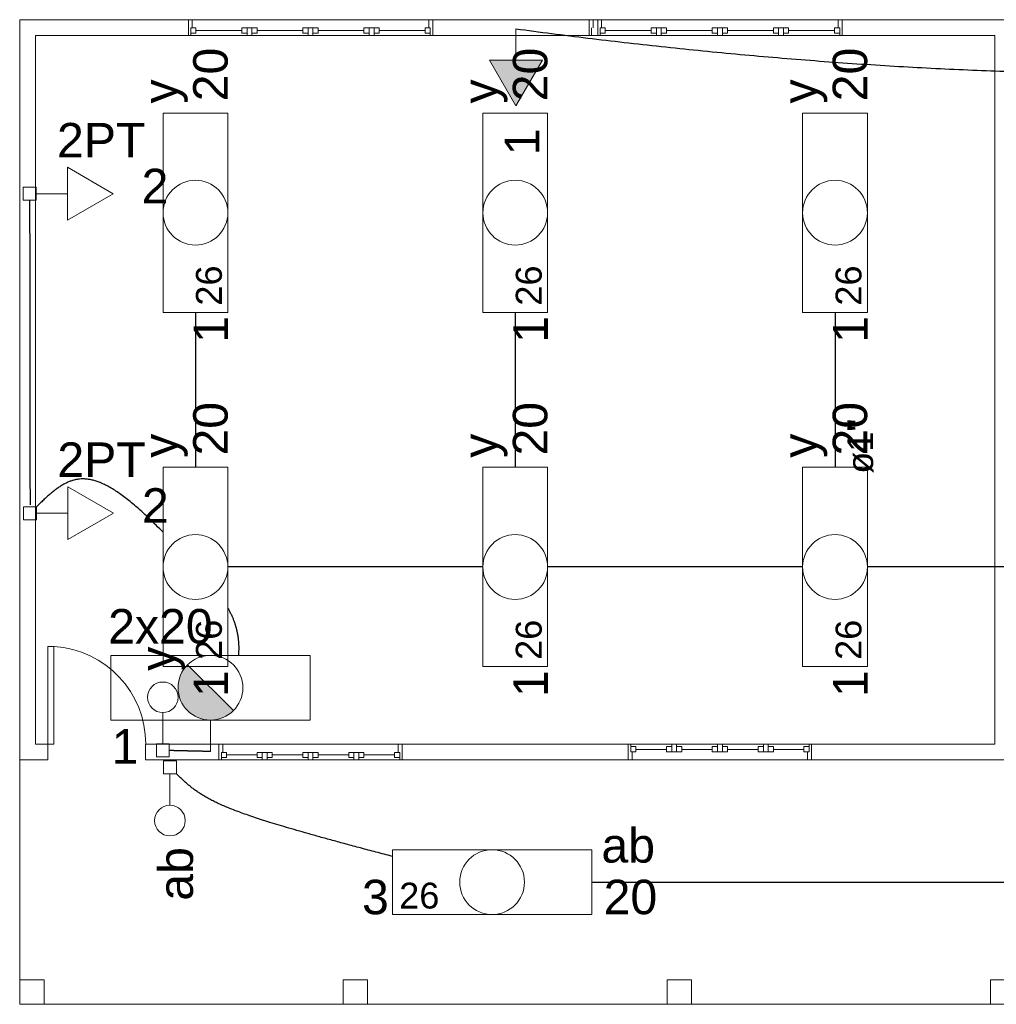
# Model space of a CAD drawing. Header units: metres. Extents: x -81 to 1042, y -541 to 334.
# Tile 84 of 130: x 771 to 779, y 218 to 226. Entities that reach past the tile are written whole.
import ezdxf

# ---------------------------------------------------------------- set-up
doc = ezdxf.new("R2010")
doc.units = ezdxf.units.M
for name, color, linetype, lineweight in [('Arquitetura ', 134, 'Continuous', 5), ('EL-Condutos', 4, 'Continuous', 30), ('EL-Textos condutos', 7, 'Continuous', 20), ('EL-Textos pontos', 5, 'Continuous', 20), ('P-SIMBOL', 5, 'Continuous', 20)]:
    doc.layers.add(name, color=color, linetype=linetype, lineweight=lineweight)
doc.styles.add('Arial', font='arial.ttf', dxfattribs={"height": 0.025})

msp = doc.modelspace()

# ---------------------------------------------------------------- hatches: boundary and pattern name
at = {"layer": 'P-SIMBOL', "linetype": 'Continuous'}
for points in [[(775.0401, 225.4633), (775.2566, 225.0883), (775.4731, 225.4633)], [(772.5699, 220.5122), (772.5507, 220.4885), (772.5421, 220.4803), (772.5358, 220.4692), (772.5228, 220.4458), (772.5176, 220.4368), (772.5142, 220.4301), (772.512, 220.4227), (772.5094, 220.4149), (772.5046, 220.3997), (772.5027, 220.3922), (772.4994, 220.3811), (772.4968, 220.3677), (772.4957, 220.3532), (772.4942, 220.3432), (772.4927, 220.3331), (772.4931, 220.3213), (772.4942, 220.3053), (772.4953, 220.2988), (772.4964, 220.2865), (772.4975, 220.2794), (772.4986, 220.2746), (772.5001, 220.2668), (772.5016, 220.2612), (772.5042, 220.2549), (772.5064, 220.249), (772.5079, 220.2423), (772.5102, 220.2378), (772.5094, 220.2352), (772.5116, 220.2282), (772.5139, 220.2207), (772.5157, 220.2174), (772.5169, 220.2129), (772.5202, 220.2081), (772.5217, 220.2051), (772.5243, 220.1999), (772.5287, 220.1945), (772.5332, 220.186), (772.5365, 220.1811), (772.5388, 220.1771), (772.5425, 220.1715), (772.5444, 220.167), (772.5488, 220.1633), (772.5525, 220.1585), (772.5574, 220.1533), (772.5637, 220.1469), (772.5693, 220.1403), (772.573, 220.1369), (772.5771, 220.1317), (772.5849, 220.1246), (772.5908, 220.1217), (772.5964, 220.1165), (772.602, 220.1135), (772.6049, 220.1113), (772.6124, 220.1064), (772.6165, 220.102), (772.6261, 220.0971), (772.6306, 220.0938), (772.6365, 220.0912), (772.641, 220.0886), (772.644, 220.0871), (772.648, 220.086), (772.6506, 220.0834), (772.6633, 220.0797), (772.6696, 220.0767), (772.6737, 220.0745), (772.677, 220.0737), (772.6793, 220.0719), (772.6841, 220.0719), (772.6867, 220.0708), (772.69, 220.0708), (772.6952, 220.0696), (772.7023, 220.0678), (772.7094, 220.0667), (772.7142, 220.0656), (772.7201, 220.0637), (772.7572, 220.0599)], [(772.9446, 220.1375), (772.5699, 220.5122), (772.7572, 220.0599)], [(772.9446, 220.1375), (772.935, 220.1288), (772.9269, 220.1217), (772.9152, 220.1133), (772.902, 220.1046), (772.897, 220.1002), (772.8923, 220.0972), (772.8879, 220.0945), (772.8819, 220.0921), (772.865, 220.0844), (772.858, 220.0817), (772.8439, 220.075), (772.8331, 220.0713), (772.8237, 220.0703), (772.8059, 220.0659), (772.7981, 220.0642), (772.79, 220.0629), (772.7572, 220.0599)]]:
    msp.add_hatch(color=256, dxfattribs=at).paths.add_polyline_path(points)

# ---------------------------------------------------------------- linework, layer by layer
at = {"layer": 'Arquitetura ', "color": 7}
for p, q in [((771.1963, 225.7936), (771.1963, 219.7336)), ((772.5763, 225.7936), (771.1963, 225.7936)), ((772.5763, 225.6636), (772.5763, 225.7936)), ((772.6083, 225.7936), (772.5763, 225.7936)), ((772.6083, 225.7256), (772.6083, 225.7936)), ((774.5433, 225.7936), (774.5763, 225.7936)), ((774.5433, 225.7936), (774.5433, 225.7256)), ((775.9263, 225.7936), (774.5763, 225.7936)), ((774.5763, 225.7936), (774.5763, 225.6636)), ((775.8563, 225.6636), (775.8563, 225.7936)), ((775.8883, 225.7936), (775.8563, 225.7936)), ((775.8883, 225.7256), (775.8883, 225.7936)), ((775.9263, 225.6636), (775.9263, 225.7936)), ((775.9583, 225.7936), (775.9263, 225.7936)), ((775.9583, 225.7256), (775.9583, 225.7936)), ((777.8933, 225.7936), (777.9263, 225.7936)), ((777.8933, 225.7936), (777.8933, 225.7256)), ((780.5563, 225.7936), (777.9263, 225.7936)), ((777.9263, 225.7936), (777.9263, 225.6636)), ((772.5963, 225.7256), (772.6383, 225.7256)), ((772.5963, 225.6836), (772.5963, 225.7256)), ((772.5963, 225.7256), (772.5963, 225.6636)), ((772.5963, 225.6836), (772.6383, 225.6836)), ((772.6383, 225.6836), (772.6383, 225.7256)), ((773.0133, 225.7056), (772.6383, 225.7056)), ((773.0133, 225.7256), (773.0133, 225.6836)), ((773.0133, 225.7256), (773.1383, 225.7256)), ((773.0133, 225.6836), (773.0563, 225.6836)), ((773.0563, 225.7256), (773.0563, 225.6636)), ((773.0963, 225.6636), (773.0963, 225.7256)), ((773.1383, 225.6836), (773.0963, 225.6836)), ((773.1383, 225.7256), (773.1383, 225.6836)), ((773.5133, 225.7056), (773.1383, 225.7056)), ((773.5133, 225.7256), (773.6383, 225.7256)), ((773.5133, 225.6836), (773.5133, 225.7256)), ((773.5563, 225.6836), (773.5133, 225.6836)), ((773.5563, 225.6636), (773.5563, 225.7256)), ((773.5963, 225.7256), (773.5963, 225.6636)), ((773.6383, 225.6836), (773.5963, 225.6836)), ((773.6383, 225.7256), (773.6383, 225.6836)), ((774.0133, 225.7056), (773.6383, 225.7056)), ((774.0133, 225.7256), (774.0563, 225.7256)), ((774.0133, 225.6836), (774.0133, 225.7256)), ((774.0133, 225.6836), (774.0563, 225.6836)), ((774.0563, 225.6836), (774.0563, 225.7256)), ((774.0563, 225.6636), (774.0563, 225.7256)), ((774.0963, 225.7256), (774.0563, 225.7256)), ((774.0963, 225.6836), (774.0963, 225.7256)), ((774.1383, 225.7256), (774.0963, 225.7256)), ((774.0963, 225.6636), (774.0963, 225.7256)), ((774.1383, 225.6836), (774.0963, 225.6836)), ((774.1383, 225.6836), (774.1383, 225.7256)), ((774.5133, 225.7056), (774.1383, 225.7056)), ((774.5133, 225.6836), (774.5133, 225.7256)), ((774.5563, 225.7256), (774.5133, 225.7256)), ((774.5563, 225.6836), (774.5133, 225.6836)), ((774.5563, 225.7256), (774.5433, 225.7256)), ((774.5563, 225.6836), (774.5563, 225.7256)), ((774.5563, 225.7256), (774.5563, 225.6636)), ((775.8763, 225.6836), (775.8763, 225.7256)), ((775.8763, 225.7256), (775.8763, 225.6636)), ((775.9463, 225.7256), (775.9883, 225.7256)), ((775.9463, 225.6836), (775.9463, 225.7256)), ((775.9463, 225.7256), (775.9463, 225.6636)), ((775.9463, 225.6836), (775.9883, 225.6836)), ((775.9883, 225.6836), (775.9883, 225.7256)), ((776.3633, 225.7056), (775.9883, 225.7056)), ((776.3633, 225.7256), (776.3633, 225.6836)), ((776.3633, 225.7256), (776.4883, 225.7256)), ((776.3633, 225.6836), (776.4063, 225.6836)), ((776.4063, 225.7256), (776.4063, 225.6636)), ((776.4463, 225.6636), (776.4463, 225.7256)), ((776.4883, 225.6836), (776.4463, 225.6836)), ((776.4883, 225.7256), (776.4883, 225.6836)), ((776.8633, 225.7056), (776.4883, 225.7056)), ((776.8633, 225.7256), (776.9883, 225.7256)), ((776.8633, 225.6836), (776.8633, 225.7256)), ((776.9063, 225.6836), (776.8633, 225.6836)), ((776.9063, 225.6636), (776.9063, 225.7256)), ((776.9463, 225.7256), (776.9463, 225.6636)), ((776.9883, 225.6836), (776.9463, 225.6836)), ((776.9883, 225.7256), (776.9883, 225.6836)), ((777.3633, 225.7056), (776.9883, 225.7056)), ((777.3633, 225.7256), (777.4063, 225.7256)), ((777.3633, 225.6836), (777.3633, 225.7256)), ((777.3633, 225.6836), (777.4063, 225.6836)), ((777.4063, 225.6836), (777.4063, 225.7256)), ((777.4063, 225.6636), (777.4063, 225.7256)), ((777.4463, 225.7256), (777.4063, 225.7256)), ((777.4463, 225.6836), (777.4463, 225.7256)), ((777.4883, 225.7256), (777.4463, 225.7256)), ((777.4463, 225.6636), (777.4463, 225.7256)), ((777.4883, 225.6836), (777.4463, 225.6836)), ((777.4883, 225.6836), (777.4883, 225.7256)), ((777.8633, 225.7056), (777.4883, 225.7056)), ((777.8633, 225.6836), (777.8633, 225.7256)), ((777.9063, 225.7256), (777.8633, 225.7256)), ((777.9063, 225.6836), (777.8633, 225.6836)), ((777.9063, 225.7256), (777.8933, 225.7256)), ((777.9063, 225.6836), (777.9063, 225.7256)), ((777.9063, 225.7256), (777.9063, 225.6636)), ((771.3263, 219.8636), (771.3263, 225.6636)), ((771.3263, 225.6636), (772.5763, 225.6636)), ((772.5763, 225.6636), (772.5963, 225.6636)), ((773.0563, 225.6636), (773.0963, 225.6636)), ((773.5963, 225.6636), (773.5563, 225.6636)), ((774.0963, 225.6636), (774.0563, 225.6636)), ((774.5763, 225.6636), (774.5563, 225.6636)), ((774.5763, 225.6636), (775.9263, 225.6636)), ((775.8563, 225.6636), (775.8763, 225.6636)), ((775.9263, 225.6636), (775.9463, 225.6636)), ((776.4063, 225.6636), (776.4463, 225.6636)), ((776.9463, 225.6636), (776.9063, 225.6636)), ((777.4463, 225.6636), (777.4063, 225.6636)), ((777.9263, 225.6636), (777.9063, 225.6636)), ((777.9263, 225.6636), (779.1763, 225.6636)), ((779.1763, 225.6636), (779.1763, 219.8636)), ((771.4263, 220.6636), (771.4763, 220.6636)), ((771.4263, 219.8636), (771.4263, 220.6636)), ((771.4763, 219.8636), (771.4763, 220.6636)), ((771.4263, 219.8636), (771.3263, 219.8636)), ((771.4263, 219.7336), (771.4263, 219.8636)), ((771.4263, 219.8636), (771.4763, 219.8636)), ((772.8263, 219.8636), (772.2263, 219.8636)), ((772.2263, 219.8636), (772.2263, 219.7336)), ((772.8263, 219.7336), (772.8263, 219.8636)), ((772.8583, 219.8636), (772.8263, 219.8636)), ((772.8583, 219.7956), (772.8583, 219.8636)), ((774.2933, 219.8636), (774.3263, 219.8636)), ((774.2933, 219.8636), (774.2933, 219.7956)), ((776.1763, 219.8636), (774.3263, 219.8636)), ((774.3263, 219.8636), (774.3263, 219.7336)), ((776.1763, 219.7336), (776.1763, 219.8636)), ((776.1763, 219.8636), (776.1963, 219.8636)), ((776.1963, 219.8006), (776.1963, 219.8636)), ((776.1963, 219.8436), (776.1963, 219.8006)), ((776.1963, 219.8436), (776.2383, 219.8436)), ((776.1963, 219.8006), (776.2383, 219.8006)), ((776.1963, 219.8006), (776.2083, 219.8006)), ((776.2083, 219.7336), (776.2083, 219.8006)), ((776.2383, 219.8436), (776.2383, 219.8006)), ((776.2383, 219.8206), (776.4883, 219.8206)), ((776.4883, 219.8436), (776.4883, 219.8006)), ((776.4883, 219.8436), (776.5313, 219.8436)), ((776.4883, 219.8006), (776.5313, 219.8006)), ((776.5313, 219.8636), (776.5313, 219.8006)), ((776.5313, 219.8636), (776.5713, 219.8636)), ((776.5313, 219.8436), (776.5313, 219.8006)), ((776.5313, 219.8006), (776.5713, 219.8006)), ((776.5713, 219.8636), (776.5713, 219.8006)), ((776.5713, 219.8436), (776.5713, 219.8006)), ((776.6133, 219.8436), (776.5713, 219.8436)), ((776.6133, 219.8006), (776.5713, 219.8006)), ((776.6133, 219.8436), (776.6133, 219.8006)), ((776.6133, 219.8206), (776.8633, 219.8206)), ((776.8633, 219.8436), (776.9063, 219.8436)), ((776.8633, 219.8006), (776.8633, 219.8436)), ((776.9883, 219.8006), (776.8633, 219.8006)), ((776.9063, 219.8636), (776.9463, 219.8636)), ((776.9063, 219.8006), (776.9063, 219.8636)), ((776.9463, 219.8636), (776.9463, 219.8006)), ((776.9463, 219.8436), (776.9883, 219.8436)), ((776.9883, 219.8436), (776.9883, 219.8006)), ((776.9883, 219.8206), (777.2383, 219.8206)), ((777.2383, 219.8436), (777.2813, 219.8436)), ((777.2383, 219.8006), (777.2383, 219.8436)), ((777.3633, 219.8006), (777.2383, 219.8006)), ((777.2813, 219.8636), (777.2813, 219.8006)), ((777.3213, 219.8636), (777.2813, 219.8636)), ((777.3213, 219.8006), (777.3213, 219.8636)), ((777.3633, 219.8436), (777.3213, 219.8436)), ((777.3633, 219.8006), (777.3633, 219.8436)), ((777.3633, 219.8206), (777.6133, 219.8206)), ((777.6133, 219.8436), (777.6133, 219.8006)), ((777.6563, 219.8436), (777.6133, 219.8436)), ((777.6563, 219.8006), (777.6133, 219.8006)), ((777.6433, 219.8006), (777.6433, 219.7336)), ((777.6563, 219.8006), (777.6563, 219.8636)), ((777.6763, 219.8636), (777.6563, 219.8636)), ((777.6563, 219.8436), (777.6563, 219.8006)), ((779.1763, 219.8636), (777.6763, 219.8636)), ((777.6763, 219.8636), (777.6763, 219.7336)), ((771.1963, 219.7336), (771.4263, 219.7336)), ((772.2263, 219.7336), (772.8263, 219.7336)), ((772.8263, 219.7336), (772.8463, 219.7336)), ((772.8463, 219.7956), (772.8883, 219.7956)), ((772.8463, 219.7536), (772.8463, 219.7956)), ((772.8463, 219.7956), (772.8463, 219.7336)), ((772.8463, 219.7536), (772.8883, 219.7536)), ((772.8883, 219.7536), (772.8883, 219.7956)), ((773.1383, 219.7756), (772.8883, 219.7756)), ((773.1383, 219.7956), (773.1383, 219.7536)), ((773.1383, 219.7956), (773.2633, 219.7956)), ((773.1383, 219.7536), (773.1813, 219.7536)), ((773.1813, 219.7956), (773.1813, 219.7336)), ((773.1813, 219.7336), (773.2213, 219.7336)), ((773.2213, 219.7336), (773.2213, 219.7956)), ((773.2633, 219.7536), (773.2213, 219.7536)), ((773.2633, 219.7956), (773.2633, 219.7536)), ((773.5133, 219.7756), (773.2633, 219.7756)), ((773.5133, 219.7956), (773.6383, 219.7956)), ((773.5133, 219.7536), (773.5133, 219.7956)), ((773.5563, 219.7536), (773.5133, 219.7536)), ((773.5563, 219.7336), (773.5563, 219.7956)), ((773.5963, 219.7336), (773.5563, 219.7336)), ((773.5963, 219.7956), (773.5963, 219.7336)), ((773.6383, 219.7536), (773.5963, 219.7536)), ((773.6383, 219.7956), (773.6383, 219.7536)), ((773.8883, 219.7756), (773.6383, 219.7756)), ((773.8883, 219.7956), (773.9313, 219.7956)), ((773.8883, 219.7536), (773.8883, 219.7956)), ((773.8883, 219.7536), (773.9313, 219.7536)), ((773.9313, 219.7536), (773.9313, 219.7956)), ((773.9313, 219.7336), (773.9313, 219.7956)), ((773.9713, 219.7956), (773.9313, 219.7956)), ((773.9713, 219.7336), (773.9313, 219.7336)), ((773.9713, 219.7536), (773.9713, 219.7956)), ((774.0133, 219.7956), (773.9713, 219.7956)), ((773.9713, 219.7336), (773.9713, 219.7956)), ((774.0133, 219.7536), (773.9713, 219.7536)), ((774.0133, 219.7536), (774.0133, 219.7956)), ((774.2633, 219.7756), (774.0133, 219.7756)), ((774.2633, 219.7536), (774.2633, 219.7956)), ((774.3063, 219.7956), (774.2633, 219.7956)), ((774.3063, 219.7536), (774.2633, 219.7536)), ((774.3063, 219.7956), (774.2933, 219.7956)), ((774.3063, 219.7536), (774.3063, 219.7956)), ((774.3063, 219.7956), (774.3063, 219.7336)), ((774.3263, 219.7336), (774.3063, 219.7336)), ((774.3263, 219.7336), (776.1763, 219.7336)), ((776.2083, 219.7336), (776.1763, 219.7336)), ((777.6433, 219.7336), (777.6763, 219.7336)), ((777.6763, 219.7336), (779.4063, 219.7336)), ((771.3963, 217.9336), (771.1963, 217.9336)), ((771.1963, 217.9336), (771.1963, 217.7336)), ((771.3963, 217.7336), (771.3963, 217.9336)), ((774.0433, 217.9336), (773.8433, 217.9336)), ((773.8433, 217.9336), (773.8433, 217.7336)), ((774.0433, 217.7336), (774.0433, 217.9336)), ((776.6933, 217.9336), (776.4933, 217.9336)), ((776.4933, 217.9336), (776.4933, 217.7336)), ((776.6933, 217.7336), (776.6933, 217.9336)), ((779.3413, 217.9336), (779.1413, 217.9336)), ((779.1413, 217.9336), (779.1413, 217.7336)), ((771.1963, 217.7336), (771.3963, 217.7336)), ((773.8433, 217.7336), (774.0433, 217.7336)), ((776.4933, 217.7336), (776.6933, 217.7336)), ((779.1413, 217.7336), (779.3413, 217.7336))]:
    msp.add_line(p, q, dxfattribs=at)
at = {"layer": 'Arquitetura ', "color": 8}
for p, q in [((772.5763, 225.7936), (774.5763, 225.7936)), ((775.9263, 225.7936), (777.9263, 225.7936)), ((774.5763, 225.6636), (772.5763, 225.6636)), ((777.9263, 225.6636), (775.9263, 225.6636)), ((772.8263, 219.8636), (774.3263, 219.8636)), ((776.1763, 219.8636), (777.6763, 219.8636)), ((771.1963, 219.7336), (771.1963, 217.9336)), ((774.3263, 219.7336), (772.8263, 219.7336)), ((777.6763, 219.7336), (776.1763, 219.7336)), ((771.3963, 217.7336), (773.8433, 217.7336)), ((774.0433, 217.7336), (776.4933, 217.7336)), ((776.6933, 217.7336), (779.1413, 217.7336))]:
    msp.add_line(p, q, dxfattribs=at)
msp.add_arc((771.4263, 219.8636), 0.8017, 0, 86.3526, dxfattribs=at)
at = {"layer": 'EL-Condutos', "linetype": 'Continuous'}
for points in [[(775.2566, 225.7194), (775.5488, 225.6805), (775.8446, 225.6434), (776.1436, 225.6079), (776.4452, 225.5744), (776.7487, 225.5429), (777.0536, 225.5134), (777.3594, 225.4861), (777.6654, 225.4611), (777.9711, 225.4386), (778.2759, 225.4185), (778.5792, 225.4011), (778.8805, 225.3864), (779.1792, 225.3745), (779.4747, 225.3655), (779.7664, 225.3596), (780.0538, 225.3569), (780.3363, 225.3574), (780.6133, 225.3613), (780.8843, 225.3687), (781.1487, 225.3796), (781.4058, 225.3942), (781.6552, 225.4126), (781.8962, 225.4349), (782.1283, 225.4613), (782.3509, 225.4917), (782.5635, 225.5263), (782.7654, 225.5653), (782.9561, 225.6087), (783.135, 225.6567), (783.3016, 225.7093)], [(771.2775, 224.3156), (771.2776, 224.1963), (771.2778, 224.0845), (771.2779, 223.9795), (771.278, 223.8809), (771.2782, 223.7881), (771.2783, 223.7007), (771.2784, 223.618), (771.2785, 223.5396), (771.2786, 223.4649), (771.2787, 223.3934), (771.2788, 223.3245), (771.2788, 223.2579), (771.2789, 223.1928), (771.279, 223.1288), (771.2791, 223.0654), (771.2792, 223.002), (771.2793, 222.9381), (771.2793, 222.8732), (771.2794, 222.8067), (771.2795, 222.7382), (771.2796, 222.667), (771.2797, 222.5927), (771.2798, 222.5148), (771.2799, 222.4327), (771.28, 222.3458), (771.2801, 222.2537), (771.2803, 222.1558), (771.2804, 222.0517), (771.2806, 221.9406), (771.2807, 221.8223)], [(772.6346, 223.3986), (772.6346, 223.3496), (772.6346, 223.302), (772.6346, 223.2557), (772.6346, 223.2106), (772.6346, 223.1665), (772.6346, 223.1234), (772.6346, 223.0812), (772.6346, 223.0398), (772.6346, 222.9991), (772.6346, 222.9589), (772.6346, 222.9193), (772.6346, 222.88), (772.6346, 222.841), (772.6346, 222.8022), (772.6346, 222.7636), (772.6346, 222.7249), (772.6346, 222.6861), (772.6346, 222.6471), (772.6346, 222.6079), (772.6346, 222.5682), (772.6346, 222.528), (772.6346, 222.4873), (772.6346, 222.4459), (772.6346, 222.4037), (772.6346, 222.3606), (772.6346, 222.3165), (772.6346, 222.2714), (772.6346, 222.2251), (772.6346, 222.1775), (772.6346, 222.1286)], [(775.2513, 223.3986), (775.2513, 223.3496), (775.2513, 223.302), (775.2513, 223.2557), (775.2513, 223.2106), (775.2513, 223.1665), (775.2513, 223.1234), (775.2513, 223.0812), (775.2513, 223.0398), (775.2513, 222.9991), (775.2513, 222.9589), (775.2513, 222.9193), (775.2513, 222.88), (775.2513, 222.841), (775.2513, 222.8022), (775.2513, 222.7636), (775.2513, 222.7249), (775.2513, 222.6861), (775.2513, 222.6471), (775.2513, 222.6079), (775.2513, 222.5682), (775.2513, 222.528), (775.2513, 222.4873), (775.2513, 222.4459), (775.2513, 222.4037), (775.2513, 222.3606), (775.2513, 222.3165), (775.2513, 222.2714), (775.2513, 222.2251), (775.2513, 222.1775), (775.2513, 222.1286)], [(777.868, 223.3986), (777.868, 223.3496), (777.868, 223.302), (777.868, 223.2557), (777.868, 223.2106), (777.868, 223.1665), (777.868, 223.1234), (777.868, 223.0812), (777.868, 223.0398), (777.868, 222.9991), (777.868, 222.9589), (777.868, 222.9193), (777.868, 222.88), (777.868, 222.841), (777.868, 222.8022), (777.868, 222.7636), (777.868, 222.7249), (777.868, 222.6861), (777.868, 222.6471), (777.868, 222.6079), (777.868, 222.5682), (777.868, 222.528), (777.868, 222.4873), (777.868, 222.4459), (777.868, 222.4037), (777.868, 222.3606), (777.868, 222.3165), (777.868, 222.2714), (777.868, 222.2251), (777.868, 222.1775), (777.868, 222.1286)], [(777.868, 223.3986), (777.868, 223.3496), (777.868, 223.302), (777.868, 223.2557), (777.868, 223.2106), (777.868, 223.1665), (777.868, 223.1234), (777.868, 223.0812), (777.868, 223.0398), (777.868, 222.9991), (777.868, 222.9589), (777.868, 222.9193), (777.868, 222.88), (777.868, 222.841), (777.868, 222.8022), (777.868, 222.7636), (777.868, 222.7249), (777.868, 222.6861), (777.868, 222.6471), (777.868, 222.6079), (777.868, 222.5682), (777.868, 222.528), (777.868, 222.4873), (777.868, 222.4459), (777.868, 222.4037), (777.868, 222.3606), (777.868, 222.3165), (777.868, 222.2714), (777.868, 222.2251), (777.868, 222.1775), (777.868, 222.1286)], [(772.3703, 221.5974), (772.3134, 221.6546), (772.2592, 221.7072), (772.2075, 221.7554), (772.1583, 221.7994), (772.1114, 221.8392), (772.0667, 221.875), (772.024, 221.9068), (771.9833, 221.9348), (771.9445, 221.959), (771.9073, 221.9797), (771.8717, 221.9968), (771.8376, 222.0106), (771.8048, 222.0211), (771.7732, 222.0284), (771.7427, 222.0327), (771.7132, 222.0341), (771.6846, 222.0326), (771.6566, 222.0284), (771.6293, 222.0215), (771.6024, 222.0122), (771.5759, 222.0005), (771.5497, 221.9866), (771.5235, 221.9704), (771.4974, 221.9522), (771.4711, 221.9321), (771.4446, 221.9101), (771.4176, 221.8864), (771.3902, 221.8611), (771.3622, 221.8343), (771.3334, 221.8062)], [(774.9873, 221.3136), (774.8931, 221.3136), (774.8039, 221.3136), (774.7195, 221.3136), (774.6394, 221.3136), (774.5633, 221.3136), (774.4909, 221.3136), (774.4218, 221.3136), (774.3556, 221.3136), (774.2919, 221.3136), (774.2304, 221.3136), (774.1707, 221.3136), (774.1125, 221.3136), (774.0554, 221.3136), (773.999, 221.3136), (773.943, 221.3136), (773.887, 221.3136), (773.8306, 221.3136), (773.7734, 221.3136), (773.7152, 221.3136), (773.6556, 221.3136), (773.5941, 221.3136), (773.5304, 221.3136), (773.4642, 221.3136), (773.395, 221.3136), (773.3226, 221.3136), (773.2465, 221.3136), (773.1665, 221.3136), (773.082, 221.3136), (772.9929, 221.3136), (772.8986, 221.3136)], [(777.604, 221.3136), (777.5097, 221.3136), (777.4206, 221.3136), (777.3361, 221.3136), (777.2561, 221.3136), (777.18, 221.3136), (777.1076, 221.3136), (777.0384, 221.3136), (776.9722, 221.3136), (776.9085, 221.3136), (776.847, 221.3136), (776.7874, 221.3136), (776.7292, 221.3136), (776.672, 221.3136), (776.6156, 221.3136), (776.5596, 221.3136), (776.5036, 221.3136), (776.4472, 221.3136), (776.3901, 221.3136), (776.3319, 221.3136), (776.2722, 221.3136), (776.2107, 221.3136), (776.147, 221.3136), (776.0808, 221.3136), (776.0117, 221.3136), (775.9392, 221.3136), (775.8632, 221.3136), (775.7831, 221.3136), (775.6987, 221.3136), (775.6095, 221.3136), (775.5153, 221.3136)], [(780.357, 221.3136), (780.2564, 221.3136), (780.1612, 221.3136), (780.0711, 221.3136), (779.9858, 221.3136), (779.9048, 221.3136), (779.8276, 221.3136), (779.7541, 221.3136), (779.6836, 221.3136), (779.6159, 221.3136), (779.5506, 221.3136), (779.4872, 221.3136), (779.4254, 221.3136), (779.3648, 221.3136), (779.3049, 221.3136), (779.2455, 221.3136), (779.186, 221.3136), (779.1262, 221.3136), (779.0656, 221.3136), (779.0038, 221.3136), (778.9404, 221.3136), (778.8751, 221.3136), (778.8074, 221.3136), (778.7369, 221.3136), (778.6633, 221.3136), (778.5862, 221.3136), (778.5052, 221.3136), (778.4198, 221.3136), (778.3298, 221.3136), (778.2346, 221.3136), (778.134, 221.3136)], [(772.8998, 220.9763), (772.9066, 220.964), (772.9132, 220.9517), (772.9194, 220.9394), (772.9254, 220.9272), (772.9311, 220.9149), (772.9365, 220.9027), (772.9417, 220.8905), (772.9466, 220.8782), (772.9512, 220.8659), (772.9555, 220.8536), (772.9595, 220.8412), (772.9633, 220.8289), (772.9668, 220.8164), (772.9701, 220.8039), (772.973, 220.7914), (772.9757, 220.7787), (772.9782, 220.766), (772.9803, 220.7533), (772.9822, 220.7404), (772.9839, 220.7274), (772.9853, 220.7143), (772.9864, 220.7011), (772.9872, 220.6878), (772.9879, 220.6744), (772.9882, 220.6608), (772.9883, 220.6471), (772.9881, 220.6332), (772.9877, 220.6192), (772.987, 220.605), (772.9861, 220.5907)], [(772.7572, 219.8029), (772.7402, 219.8033), (772.7242, 219.8036), (772.7091, 219.804), (772.6949, 219.8043), (772.6814, 219.8046), (772.6688, 219.8049), (772.6567, 219.8052), (772.6453, 219.8054), (772.6345, 219.8057), (772.6241, 219.8059), (772.6141, 219.8062), (772.6045, 219.8064), (772.5952, 219.8066), (772.5861, 219.8068), (772.5772, 219.807), (772.5684, 219.8072), (772.5596, 219.8074), (772.5509, 219.8076), (772.542, 219.8078), (772.533, 219.808), (772.5238, 219.8083), (772.5143, 219.8085), (772.5045, 219.8087), (772.4942, 219.8089), (772.4836, 219.8092), (772.4723, 219.8094), (772.4606, 219.8097), (772.4481, 219.81), (772.435, 219.8103), (772.421, 219.8106)], [(774.2457, 218.9445), (774.1115, 218.9798), (773.9853, 219.0133), (773.8666, 219.0451), (773.7554, 219.0753), (773.6512, 219.104), (773.5538, 219.1313), (773.4629, 219.1573), (773.3782, 219.1821), (773.2993, 219.2058), (773.226, 219.2285), (773.1581, 219.2502), (773.0951, 219.2711), (773.0368, 219.2914), (772.9829, 219.311), (772.9331, 219.33), (772.8872, 219.3487), (772.8447, 219.367), (772.8055, 219.3851), (772.7692, 219.4031), (772.7355, 219.421), (772.7042, 219.439), (772.6749, 219.4572), (772.6473, 219.4756), (772.6211, 219.4944), (772.5961, 219.5137), (772.572, 219.5335), (772.5484, 219.5539), (772.5251, 219.5752), (772.5017, 219.5972), (772.478, 219.6203)], [(775.8751, 218.7336), (776.1497, 218.7336), (776.4096, 218.7336), (776.6558, 218.7336), (776.8895, 218.7336), (777.1115, 218.7336), (777.323, 218.7336), (777.5251, 218.7336), (777.7188, 218.7336), (777.9051, 218.7336), (778.0851, 218.7336), (778.2599, 218.7336), (778.4304, 218.7336), (778.5978, 218.7336), (778.7631, 218.7336), (778.9274, 218.7336), (779.0916, 218.7336), (779.2569, 218.7336), (779.4243, 218.7336), (779.5949, 218.7336), (779.7696, 218.7336), (779.9496, 218.7336), (780.136, 218.7336), (780.3296, 218.7336), (780.5317, 218.7336), (780.7432, 218.7336), (780.9653, 218.7336), (781.1989, 218.7336), (781.4451, 218.7336), (781.705, 218.7336), (781.9796, 218.7336)]]:
    msp.add_spline(points, degree=3, dxfattribs=at)
at = {"layer": 'P-SIMBOL'}
for p, q in [((775.2566, 225.4633), (775.2566, 225.7194)), ((775.2566, 225.0883), (775.0401, 225.4633)), ((775.0401, 225.4633), (775.4731, 225.4633)), ((775.4731, 225.4633), (775.2566, 225.0883)), ((772.3696, 223.3976), (772.3696, 225.0296)), ((772.3696, 225.0296), (772.8996, 225.0296)), ((772.8996, 223.3976), (772.8996, 225.0296)), ((774.9863, 223.3976), (774.9863, 225.0296)), ((774.9863, 225.0296), (775.5163, 225.0296)), ((775.5163, 223.3976), (775.5163, 225.0296)), ((777.603, 223.3976), (777.603, 225.0296)), ((777.603, 225.0296), (778.133, 225.0296)), ((778.133, 223.3976), (778.133, 225.0296)), ((771.5864, 224.5859), (771.9614, 224.3694)), ((771.5864, 224.1529), (771.5864, 224.5859)), ((771.2243, 224.3163), (771.2243, 224.4224)), ((771.2243, 224.4224), (771.3304, 224.4224)), ((771.3304, 224.4224), (771.3304, 224.3163)), ((771.3304, 224.3163), (771.2243, 224.3163)), ((771.5864, 224.3694), (771.3304, 224.3694)), ((771.9614, 224.3694), (771.5864, 224.1529)), ((772.3696, 223.3976), (772.8996, 223.3976)), ((774.9863, 223.3976), (775.5163, 223.3976)), ((777.603, 223.3976), (778.133, 223.3976)), ((772.3696, 220.4976), (772.3696, 222.1296)), ((772.3696, 222.1296), (772.8996, 222.1296)), ((772.8996, 220.4976), (772.8996, 222.1296)), ((774.9863, 220.4976), (774.9863, 222.1296)), ((774.9863, 222.1296), (775.5163, 222.1296)), ((775.5163, 220.4976), (775.5163, 222.1296)), ((777.603, 220.4976), (777.603, 222.1296)), ((777.603, 222.1296), (778.133, 222.1296)), ((778.133, 220.4976), (778.133, 222.1296)), ((771.5898, 221.9703), (771.9648, 221.7538)), ((771.5898, 221.5373), (771.5898, 221.9703)), ((771.2277, 221.7007), (771.2277, 221.8068)), ((771.2277, 221.8068), (771.3338, 221.8068)), ((771.3338, 221.8068), (771.3338, 221.7007)), ((771.5898, 221.7538), (771.3338, 221.7538)), ((771.9648, 221.7538), (771.5898, 221.5373)), ((771.3338, 221.7007), (771.2277, 221.7007)), ((771.9412, 220.0599), (771.9412, 220.5899)), ((773.5732, 220.5899), (771.9412, 220.5899)), ((773.5732, 220.0599), (773.5732, 220.5899)), ((772.3696, 220.4976), (772.8996, 220.4976)), ((772.9446, 220.1375), (772.5699, 220.5122)), ((774.9863, 220.4976), (775.5163, 220.4976)), ((777.603, 220.4976), (778.133, 220.4976)), ((772.3675, 220.1219), (772.3675, 219.865)), ((773.5732, 220.0599), (771.9412, 220.0599)), ((772.7572, 219.8029), (772.7572, 220.0599)), ((772.3145, 219.865), (772.4206, 219.865)), ((772.3145, 219.7589), (772.3145, 219.865)), ((772.4206, 219.865), (772.4206, 219.7589)), ((772.4206, 219.7589), (772.3145, 219.7589)), ((772.3725, 219.7254), (772.4786, 219.7254)), ((772.3725, 219.6194), (772.3725, 219.7254)), ((772.4786, 219.7254), (772.4786, 219.6194)), ((772.4786, 219.6194), (772.3725, 219.6194)), ((772.4256, 219.3624), (772.4256, 219.6194)), ((774.2458, 218.9986), (775.8778, 218.9986)), ((774.2458, 218.9986), (774.2458, 218.4686)), ((775.8778, 218.9986), (775.8778, 218.4686)), ((774.2458, 218.4686), (775.8778, 218.4686))]:
    msp.add_line(p, q, dxfattribs=at)
for centre, radius in [((772.6346, 224.2136), 0.265), ((775.2513, 224.2136), 0.265), ((777.868, 224.2136), 0.265), ((772.6346, 221.3136), 0.265), ((775.2513, 221.3136), 0.265), ((777.868, 221.3136), 0.265), ((772.7572, 220.3249), 0.265), ((772.3675, 220.2469), 0.125), ((772.4256, 219.2374), 0.125), ((775.0618, 218.7336), 0.265)]:
    msp.add_circle(centre, radius, dxfattribs=at)

# ---------------------------------------------------------------- texts
at = {"layer": 'EL-Textos condutos', "insert": (778.1854, 222.3016), "char_height": 0.2118, "width": 0.76248, "attachment_point": 8, "rotation": 90.00021, "line_spacing_factor": 0.798, "style": 'Arial'}
msp.add_mtext('ø1"', dxfattribs=at)
at = {"layer": 'EL-Textos pontos', "char_height": 0.2824, "rotation": 90.00021, "line_spacing_factor": 0.798, "style": 'Arial'}
for s, insert, width, attachment_point in [('20', (772.9021, 225.1256), 0.67776, 7), ('20', (775.5181, 225.1256), 0.67776, 7), ('20', (778.1351, 225.1256), 0.67776, 7), ('y', (772.5723, 225.1076), 0.33888, 7), ('y', (775.1883, 225.1076), 0.33888, 7), ('y', (777.8053, 225.1076), 0.33888, 7), ('1', (775.4481, 224.7936), 0.33888, 8), ('1', (772.9021, 223.1486), 0.33888, 7), ('1', (775.5181, 223.1486), 0.33888, 7), ('1', (778.1351, 223.1486), 0.33888, 7), ('20', (772.9021, 222.2256), 0.67776, 7), ('20', (775.5181, 222.2256), 0.67776, 7), ('20', (778.1351, 222.2256), 0.67776, 7), ('y', (772.5723, 222.2076), 0.33888, 7), ('y', (775.1883, 222.2076), 0.33888, 7), ('y', (777.8053, 222.2076), 0.33888, 7), ('y', (772.5493, 220.4636), 0.33888, 7), ('1', (772.9021, 220.2486), 0.33888, 7), ('1', (775.5181, 220.2486), 0.33888, 7), ('1', (778.1351, 220.2486), 0.33888, 7), ('ab', (772.6181, 219.0206), 0.67776, 9)]:
    msp.add_mtext(s, dxfattribs=dict(at, insert=insert, width=width, attachment_point=attachment_point))
at = {"layer": 'EL-Textos pontos', "char_height": 0.2824, "line_spacing_factor": 0.798, "style": 'Arial'}
for s, insert, width, attachment_point in [('2PT', (771.8633, 224.6658), 1.01664, 8), ('2', (772.3033, 224.2908), 0.33888, 8), ('2PT', (771.8663, 222.0508), 1.01664, 8), ('2', (772.3063, 221.6758), 0.33888, 8), ('1', (772.1683, 219.7038), 0.33888, 9), ('ab', (775.9563, 218.8898), 0.67776, 7), ('3', (773.9973, 218.4668), 0.33888, 7), ('20', (775.9743, 218.4668), 0.67776, 7)]:
    msp.add_mtext(s, dxfattribs=dict(at, insert=insert, width=width, attachment_point=attachment_point))
at = {"layer": 'P-SIMBOL', "char_height": 0.2118, "width": 0.50832, "attachment_point": 7, "rotation": 90.00021, "line_spacing_factor": 0.798, "style": 'Arial'}
for insert in [(772.8534, 223.4526), (775.4704, 223.4526), (778.0874, 223.4526), (772.8534, 220.5526), (775.4704, 220.5526), (778.0874, 220.5526)]:
    msp.add_mtext('26', dxfattribs=dict(at, insert=insert))
at = {"layer": 'P-SIMBOL', "line_spacing_factor": 0.798, "style": 'Arial'}
for s, insert, char_height, width, attachment_point in [('2x20', (772.7753, 220.6828), 0.2824, 1.35552, 9), ('26', (774.3013, 218.5145), 0.2118, 0.50832, 7)]:
    msp.add_mtext(s, dxfattribs=dict(at, insert=insert, char_height=char_height, width=width, attachment_point=attachment_point))

doc.saveas('drawing.dxf')
